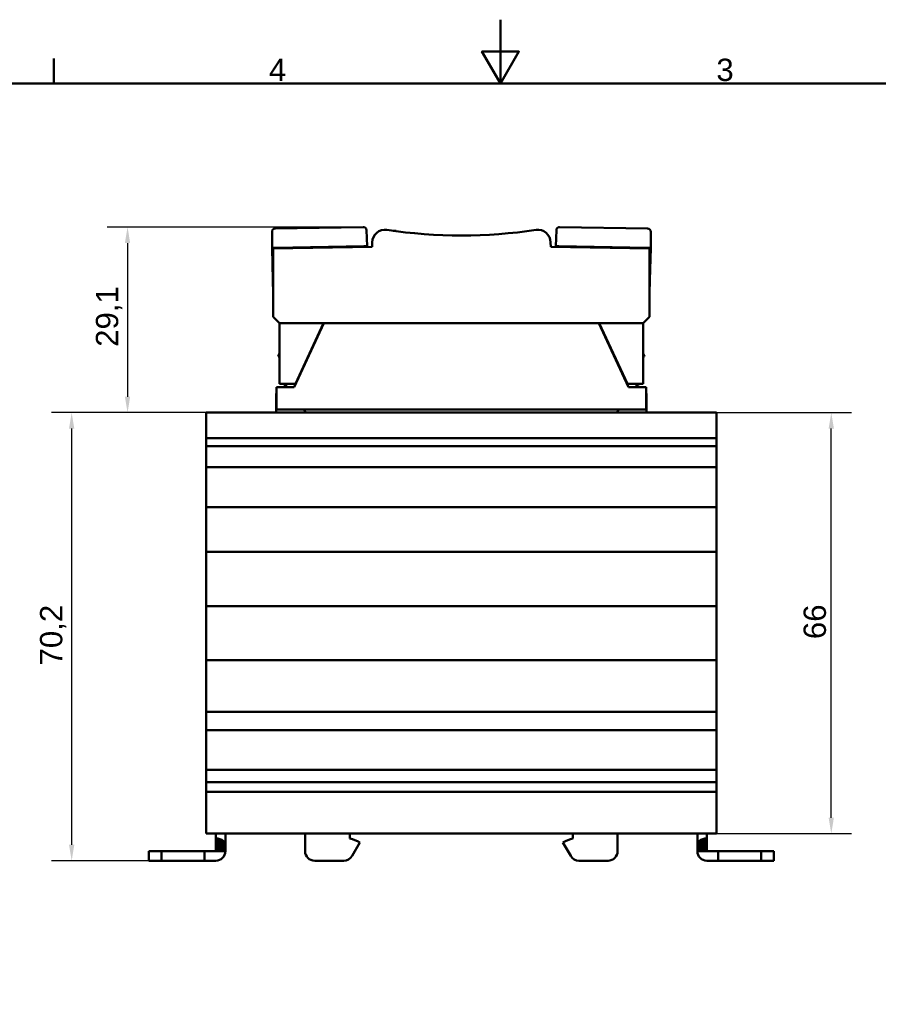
# Model space of a CAD drawing. Header units: millimetres. Extents: x 0 to 420, y 0 to 297.
# Tile 10 of 15: x 135 to 269, y 143 to 297. Entities that reach past the tile are written whole.
import ezdxf

# ---------------------------------------------------------------- set-up
doc = ezdxf.new("R2010")
doc.units = ezdxf.units.MM
for name, color, linetype, lineweight in [('Arêtes visibles(celduc)', 7, 'Continuous', 50), ('Cadre_0', 7, 'Continuous', 50), ('Cadre_2', 7, 'Continuous', 50), ('Cotes(celduc)', 7, 'Continuous', 25)]:
    doc.layers.add(name, color=color, linetype=linetype, lineweight=lineweight)
doc.styles.add('Cadre_1', font='arial.ttf')
doc.styles.add('Courant-CELDUC', font='arial.ttf')
doc.dimstyles.new('Celduc', dxfattribs={"dimtxt": 3.5, "dimasz": 2.5, "dimexe": 3.175, "dimexo": 0, "dimgap": 0.762, "dimtad": 1, "dimrnd": 1e-08, "dimtxsty": 'Courant-CELDUC', "dimcen": 0.09, "dimdle": 10, "dimclrd": 7, "dimclre": 7, "dimclrt": 7, "dimazin": 2, "dimtfac": 0.714286, "dimtdec": 3, "dimtmove": 0, "dimatfit": 3, "dimfxl": 1, "dimtolj": 1, "dimlwd": 25, "dimlwe": 25, "dimarcsym": 0})

# ---------------------------------------------------------------- blocks, each defined once
blk = doc.blocks.new('Cadres Cadre par défaut')
at = {"layer": 'Cadre_0'}
blk.add_line((140, 287), (140, 290.9), dxfattribs=at)
at = {"layer": 'Cadre_0', "flags": 128}
for points in [[(210, 297), (210, 287), (207.11, 292), (212.89, 292), (210, 287)], [(10, 10), (10, 287), (410, 287), (410, 10), (10, 10)]]:
    blk.add_lwpolyline(points, dxfattribs=at)
at = {"layer": 'Cadre_2', "char_height": 3.5, "attachment_point": 7, "style": 'Cadre_1'}
for s, insert in [('4', (173.71, 287.4)), ('3', (243.86, 287.34))]:
    blk.add_mtext(s, dxfattribs=dict(at, insert=insert))
blk = doc.blocks.new('*D6')
at = {"layer": 'Cotes(celduc)', "color": 7, "linetype": 'Continuous', "lineweight": 25, "transparency": 16777216}
for p, q in [((188.49, 264.49), (148.36, 264.49)), ((151.54, 261.99), (151.54, 237.9)), ((163.88, 235.4), (148.36, 235.4))]:
    blk.add_line(p, q, dxfattribs=at)
at = {"layer": 'Cotes(celduc)', "color": 7, "linetype": 'Continuous', "transparency": 16777216}
for points in [[(151.12, 261.99), (151.95, 261.99), (151.54, 264.49)], [(151.12, 237.9), (151.95, 237.9), (151.54, 235.4)]]:
    blk.add_solid(points, dxfattribs=at)
at = {"layer": 'Defpoints', "color": 0, "linetype": 'Continuous', "transparency": 16777216}
for p in [(188.49, 264.49), (151.54, 235.4), (163.88, 235.4)]:
    blk.add_point(p, dxfattribs=at)
at = {"layer": 'Cotes(celduc)', "color": 7, "linetype": 'Continuous', "lineweight": 25, "transparency": 16777216, "insert": (146.57, 245.71), "char_height": 3.5, "attachment_point": 1, "rotation": 90, "style": 'Courant-CELDUC'}
blk.add_mtext('\\A1;29,1', dxfattribs=at)
blk = doc.blocks.new('*D7')
at = {"layer": 'Cotes(celduc)', "color": 7, "linetype": 'Continuous', "lineweight": 25, "transparency": 16777216}
for p, q in [((243.88, 235.4), (265.05, 235.4)), ((261.88, 171.9), (261.88, 232.9)), ((243.88, 169.4), (265.05, 169.4))]:
    blk.add_line(p, q, dxfattribs=at)
at = {"layer": 'Cotes(celduc)', "color": 7, "linetype": 'Continuous', "transparency": 16777216}
for points in [[(261.46, 232.9), (262.29, 232.9), (261.88, 235.4)], [(261.46, 171.9), (262.29, 171.9), (261.88, 169.4)]]:
    blk.add_solid(points, dxfattribs=at)
at = {"layer": 'Defpoints', "color": 0, "linetype": 'Continuous', "transparency": 16777216}
for p in [(243.88, 235.4), (261.88, 235.4), (243.88, 169.4)]:
    blk.add_point(p, dxfattribs=at)
at = {"layer": 'Cotes(celduc)', "color": 7, "linetype": 'Continuous', "lineweight": 25, "transparency": 16777216, "insert": (257.54, 199.89), "char_height": 3.5, "attachment_point": 1, "rotation": 90, "style": 'Courant-CELDUC'}
blk.add_mtext('\\A1;66', dxfattribs=at)
blk = doc.blocks.new('*D11')
at = {"layer": 'Cotes(celduc)', "color": 7, "linetype": 'Continuous', "lineweight": 25, "transparency": 16777216}
for p, q in [((163.88, 235.4), (139.6, 235.4)), ((142.78, 167.65), (142.78, 232.9)), ((156.88, 165.15), (139.6, 165.15))]:
    blk.add_line(p, q, dxfattribs=at)
at = {"layer": 'Cotes(celduc)', "color": 7, "linetype": 'Continuous', "transparency": 16777216}
for points in [[(142.36, 232.9), (143.19, 232.9), (142.78, 235.4)], [(142.36, 167.65), (143.19, 167.65), (142.78, 165.15)]]:
    blk.add_solid(points, dxfattribs=at)
at = {"layer": 'Defpoints', "color": 0, "linetype": 'Continuous', "transparency": 16777216}
for p in [(142.78, 235.4), (163.88, 235.4), (156.88, 165.15)]:
    blk.add_point(p, dxfattribs=at)
at = {"layer": 'Cotes(celduc)', "color": 7, "linetype": 'Continuous', "lineweight": 25, "transparency": 16777216, "insert": (137.81, 195.76), "char_height": 3.5, "attachment_point": 1, "rotation": 90, "style": 'Courant-CELDUC'}
blk.add_mtext('\\A1;70,2', dxfattribs=at)

msp = doc.modelspace()

# ---------------------------------------------------------------- linework, layer by layer
at = {"layer": 'Arêtes visibles(celduc)'}
for p, q in [((188.492, 264.494), (174.682, 264.253)), ((189.088, 261.504), (189.001, 264.012)), ((218.77, 264.012), (218.682, 261.504)), ((233.089, 264.253), (219.278, 264.494)), ((174.19, 263.753), (174.19, 261.244)), ((193.672, 263.831), (193.672, 263.897)), ((233.58, 261.244), (233.58, 263.753)), ((174.69, 261.253), (174.19, 261.244)), ((174.19, 261.244), (174.324, 256.146)), ((189.885, 261.402), (174.385, 261.131)), ((174.385, 261.131), (174.385, 250.402)), ((174.69, 261.253), (188.588, 261.496)), ((175.49, 261.267), (175.491, 261.15)), ((176.29, 261.281), (176.29, 261.164)), ((187.788, 261.482), (187.792, 261.365)), ((189.088, 261.504), (188.588, 261.496)), ((189.092, 261.388), (189.088, 261.504)), ((189.897, 262.092), (189.885, 261.402)), ((217.885, 261.402), (217.873, 262.092)), ((233.385, 261.131), (217.885, 261.402)), ((218.682, 261.504), (218.678, 261.388)), ((219.182, 261.496), (218.682, 261.504)), ((219.182, 261.496), (233.08, 261.253)), ((219.978, 261.365), (219.982, 261.482)), ((231.48, 261.281), (231.48, 261.164)), ((232.28, 261.267), (232.279, 261.15)), ((233.58, 261.244), (233.08, 261.253)), ((233.385, 250.402), (233.385, 261.131)), ((233.58, 261.244), (233.446, 256.146)), ((174.324, 256.146), (174.385, 256.147)), ((174.376, 254.146), (174.324, 256.146)), ((233.385, 256.147), (233.446, 256.146)), ((233.446, 256.146), (233.394, 254.146)), ((174.385, 254.147), (174.376, 254.146)), ((233.394, 254.146), (233.385, 254.147)), ((175.385, 249.402), (174.385, 250.402)), ((233.385, 250.402), (232.385, 249.402)), ((182.285, 249.402), (175.385, 249.402)), ((175.385, 249.402), (175.385, 239.902)), ((182.327, 249.402), (177.664, 239.402)), ((177.855, 239.902), (182.285, 249.402)), ((225.485, 249.402), (182.285, 249.402)), ((230.091, 239.402), (225.427, 249.402)), ((232.385, 249.402), (225.485, 249.402)), ((225.485, 249.402), (229.915, 239.902)), ((232.385, 249.402), (232.385, 239.902)), ((175.177, 244.202), (175.385, 244.721)), ((175.385, 244.202), (175.177, 244.202)), ((232.577, 244.202), (232.385, 244.682)), ((232.385, 244.202), (232.577, 244.202)), ((174.877, 235.902), (174.908, 239.402)), ((177.664, 239.402), (174.908, 239.402)), ((175.385, 239.902), (177.855, 239.902)), ((176.095, 239.902), (176.077, 239.706)), ((176.077, 239.706), (176.397, 239.706)), ((176.397, 239.402), (176.397, 239.902)), ((176.397, 239.402), (176.402, 239.902)), ((229.915, 239.902), (232.385, 239.902)), ((232.847, 239.402), (230.091, 239.402)), ((231.353, 239.902), (231.358, 239.402)), ((231.358, 239.402), (231.358, 239.902)), ((231.358, 239.706), (231.677, 239.706)), ((231.66, 239.902), (231.677, 239.706)), ((232.877, 235.902), (232.847, 239.402)), ((174.847, 238.402), (174.899, 238.402)), ((174.847, 238.402), (174.847, 236.832)), ((232.856, 238.402), (232.907, 238.402)), ((232.907, 238.402), (232.907, 236.832)), ((174.847, 236.832), (174.847, 235.402)), ((174.847, 236.832), (174.886, 236.832)), ((232.869, 236.832), (232.907, 236.832)), ((232.907, 235.402), (232.907, 236.832)), ((243.877, 235.402), (163.877, 235.402)), ((163.877, 235.255), (163.877, 235.402)), ((163.877, 234.902), (163.877, 235.255)), ((163.877, 234.902), (163.877, 231.902)), ((232.877, 235.902), (174.877, 235.902)), ((179.247, 235.902), (179.459, 235.402)), ((228.508, 235.902), (228.295, 235.402)), ((243.877, 235.255), (243.877, 235.402)), ((243.877, 234.902), (243.877, 235.255)), ((243.877, 234.902), (243.877, 231.902)), ((163.877, 231.548), (163.877, 231.902)), ((163.877, 231.402), (163.877, 231.548)), ((243.877, 231.548), (243.877, 231.902)), ((243.877, 231.402), (243.877, 231.548)), ((243.877, 231.402), (163.877, 231.402)), ((163.877, 230.152), (163.877, 231.402)), ((163.877, 230.134), (163.877, 230.152)), ((243.877, 230.152), (163.877, 230.152)), ((163.877, 230.006), (163.877, 230.134)), ((163.877, 230.006), (163.877, 227.672)), ((243.877, 230.152), (243.877, 231.402)), ((243.877, 230.134), (243.877, 230.152)), ((243.877, 230.006), (243.877, 230.134)), ((243.877, 230.006), (243.877, 227.672)), ((163.877, 227.575), (163.877, 227.672)), ((163.877, 227.46), (163.877, 227.575)), ((163.877, 227.46), (163.877, 227.366)), ((163.877, 226.927), (163.877, 227.366)), ((163.877, 226.866), (163.877, 226.927)), ((243.877, 227.575), (243.877, 227.672)), ((243.877, 227.46), (243.877, 227.575)), ((243.877, 227.46), (243.877, 227.366)), ((243.877, 226.927), (243.877, 227.366)), ((243.877, 226.866), (243.877, 226.927)), ((163.877, 226.866), (163.877, 221.392)), ((243.877, 226.866), (163.877, 226.866)), ((243.877, 226.866), (243.877, 221.392)), ((163.877, 221.286), (163.877, 221.392)), ((163.877, 221.154), (163.877, 221.286)), ((163.877, 221.154), (163.877, 221.071)), ((163.877, 220.633), (163.877, 221.071)), ((243.877, 221.286), (243.877, 221.392)), ((243.877, 221.154), (243.877, 221.286)), ((243.877, 221.154), (243.877, 221.071)), ((243.877, 220.633), (243.877, 221.071)), ((163.877, 220.571), (163.877, 220.633)), ((163.877, 220.571), (163.877, 214.392)), ((243.877, 220.571), (163.877, 220.571)), ((243.877, 220.571), (243.877, 220.633)), ((243.877, 220.571), (243.877, 214.392)), ((163.877, 214.286), (163.877, 214.392)), ((163.877, 214.154), (163.877, 214.286)), ((163.877, 214.154), (163.877, 214.071)), ((163.877, 213.633), (163.877, 214.071)), ((163.877, 213.571), (163.877, 213.633)), ((163.877, 213.571), (163.877, 205.892)), ((243.877, 213.571), (163.877, 213.571)), ((243.877, 214.286), (243.877, 214.392)), ((243.877, 214.154), (243.877, 214.286)), ((243.877, 214.154), (243.877, 214.071)), ((243.877, 213.633), (243.877, 214.071)), ((243.877, 213.571), (243.877, 213.633)), ((243.877, 213.571), (243.877, 205.892)), ((163.877, 205.786), (163.877, 205.892)), ((163.877, 205.654), (163.877, 205.786)), ((163.877, 205.654), (163.877, 205.571)), ((163.877, 205.133), (163.877, 205.571)), ((243.877, 205.786), (243.877, 205.892)), ((243.877, 205.654), (243.877, 205.786)), ((243.877, 205.654), (243.877, 205.571)), ((243.877, 205.133), (243.877, 205.571)), ((163.877, 205.071), (163.877, 205.133)), ((163.877, 205.071), (163.877, 197.392)), ((243.877, 205.071), (163.877, 205.071)), ((243.877, 205.071), (243.877, 205.133)), ((243.877, 205.071), (243.877, 197.392)), ((163.877, 197.286), (163.877, 197.392)), ((163.877, 197.154), (163.877, 197.286)), ((163.877, 197.154), (163.877, 197.071)), ((163.877, 196.633), (163.877, 197.071)), ((163.877, 196.571), (163.877, 196.633)), ((163.877, 196.571), (163.877, 189.39)), ((243.877, 196.571), (163.877, 196.571)), ((243.877, 197.286), (243.877, 197.392)), ((243.877, 197.154), (243.877, 197.286)), ((243.877, 197.154), (243.877, 197.071)), ((243.877, 196.633), (243.877, 197.071)), ((243.877, 196.571), (243.877, 196.633)), ((243.877, 196.571), (243.877, 189.39)), ((163.877, 189.281), (163.877, 189.39)), ((163.877, 189.137), (163.877, 189.281)), ((163.877, 189.137), (163.877, 188.984)), ((163.877, 188.557), (163.877, 188.984)), ((163.877, 188.484), (163.877, 188.557)), ((163.877, 188.484), (163.877, 186.498)), ((243.877, 188.484), (163.877, 188.484)), ((243.877, 189.281), (243.877, 189.39)), ((243.877, 189.137), (243.877, 189.281)), ((243.877, 189.137), (243.877, 188.984)), ((243.877, 188.557), (243.877, 188.984)), ((243.877, 188.484), (243.877, 188.557)), ((243.877, 188.484), (243.877, 186.498)), ((163.877, 185.815), (163.877, 186.498)), ((163.877, 185.602), (163.877, 185.815)), ((163.877, 185.602), (163.877, 179.902)), ((243.877, 185.602), (163.877, 185.602)), ((243.877, 185.815), (243.877, 186.498)), ((243.877, 185.602), (243.877, 185.815)), ((243.877, 185.602), (243.877, 179.902)), ((163.877, 179.548), (163.877, 179.902)), ((163.877, 179.402), (163.877, 179.548)), ((243.877, 179.402), (163.877, 179.402)), ((163.877, 179.097), (163.877, 179.402)), ((163.877, 178.634), (163.877, 179.097)), ((243.877, 179.548), (243.877, 179.902)), ((243.877, 179.402), (243.877, 179.548)), ((243.877, 179.097), (243.877, 179.402)), ((243.877, 178.634), (243.877, 179.097)), ((163.877, 178.634), (163.877, 177.548)), ((163.877, 177.481), (163.877, 177.548)), ((243.877, 178.634), (243.877, 177.548)), ((243.877, 177.481), (243.877, 177.548)), ((163.877, 176.063), (163.877, 177.481)), ((163.877, 177.481), (163.877, 177.481)), ((243.877, 177.481), (163.877, 177.481)), ((163.877, 175.971), (163.877, 176.063)), ((163.877, 175.954), (163.877, 175.971)), ((243.877, 175.971), (163.877, 175.971)), ((243.877, 176.063), (243.877, 177.481)), ((243.877, 177.481), (243.877, 177.481)), ((243.877, 175.971), (243.877, 176.063)), ((243.877, 175.954), (243.877, 175.971)), ((163.877, 175.954), (163.877, 175.643)), ((163.877, 175.465), (163.877, 175.643)), ((163.877, 175.16), (163.877, 175.465)), ((163.877, 175.16), (163.877, 169.902)), ((243.877, 175.954), (243.877, 175.643)), ((243.877, 175.465), (243.877, 175.643)), ((243.877, 175.16), (243.877, 175.465)), ((243.877, 175.16), (243.877, 169.902)), ((163.877, 169.548), (163.877, 169.902)), ((243.877, 169.548), (243.877, 169.902)), ((163.877, 169.402), (163.877, 169.548)), ((243.877, 169.402), (163.877, 169.402)), ((165.377, 169.402), (165.377, 168.652)), ((165.543, 168.652), (165.377, 168.652)), ((165.543, 168.652), (165.377, 166.652)), ((165.377, 168.652), (165.377, 166.652)), ((165.708, 168.631), (165.377, 166.652)), ((165.87, 168.597), (165.377, 166.652)), ((166.029, 168.55), (165.377, 166.652)), ((166.184, 168.489), (165.377, 166.652)), ((166.333, 168.416), (165.377, 166.652)), ((166.475, 168.332), (165.377, 166.652)), ((165.708, 168.631), (165.543, 168.645)), ((165.87, 168.597), (165.707, 168.624)), ((166.029, 168.55), (165.868, 168.59)), ((166.184, 168.489), (166.027, 168.543)), ((166.333, 168.416), (166.181, 168.483)), ((166.475, 168.332), (166.329, 168.41)), ((166.61, 168.235), (166.471, 168.326)), ((166.877, 167.975), (166.877, 169.402)), ((179.377, 169.402), (179.377, 166.652)), ((186.377, 168.659), (186.377, 169.402)), ((221.377, 168.659), (221.377, 169.402)), ((228.377, 169.402), (228.377, 166.652)), ((240.877, 167.975), (240.877, 169.402)), ((241.145, 168.235), (241.284, 168.326)), ((241.28, 168.332), (241.426, 168.41)), ((241.28, 168.332), (242.377, 166.652)), ((241.422, 168.416), (241.574, 168.483)), ((241.422, 168.416), (242.377, 166.652)), ((241.571, 168.489), (241.728, 168.543)), ((241.571, 168.489), (242.377, 166.652)), ((241.726, 168.55), (241.886, 168.59)), ((241.726, 168.55), (242.377, 166.652)), ((241.885, 168.597), (242.048, 168.624)), ((241.885, 168.597), (242.377, 166.652)), ((242.047, 168.631), (242.212, 168.645)), ((242.047, 168.631), (242.377, 166.652)), ((242.212, 168.652), (242.377, 168.652)), ((242.212, 168.652), (242.377, 166.652)), ((242.377, 169.402), (242.377, 168.652)), ((242.377, 168.652), (242.377, 166.652)), ((243.877, 169.402), (243.877, 169.548)), ((166.61, 168.235), (165.377, 166.652)), ((166.737, 168.128), (165.377, 166.652)), ((166.854, 168.011), (165.377, 166.652)), ((166.877, 167.819), (165.377, 166.652)), ((166.877, 167.632), (165.377, 166.652)), ((166.877, 167.463), (165.377, 166.652)), ((166.877, 167.309), (165.377, 166.652)), ((166.877, 167.166), (165.377, 166.652)), ((166.877, 167.031), (165.377, 166.652)), ((166.877, 166.902), (165.377, 166.652)), ((166.877, 166.776), (165.377, 166.652)), ((166.737, 168.128), (166.606, 168.23)), ((166.854, 168.011), (166.732, 168.123)), ((166.877, 167.975), (166.849, 168.006)), ((166.877, 167.819), (166.877, 167.975)), ((166.877, 167.632), (166.877, 167.819)), ((166.877, 167.463), (166.877, 167.632)), ((166.877, 167.309), (166.877, 167.463)), ((166.877, 167.166), (166.877, 167.309)), ((166.877, 167.031), (166.877, 167.166)), ((166.877, 166.902), (166.877, 167.031)), ((166.877, 166.776), (166.877, 166.902)), ((166.877, 166.652), (166.877, 166.776)), ((186.736, 165.902), (187.951, 168.006)), ((219.804, 168.006), (221.019, 165.902)), ((240.877, 167.975), (240.906, 168.006)), ((240.877, 167.819), (240.877, 167.975)), ((240.877, 167.632), (240.877, 167.819)), ((240.877, 167.819), (242.377, 166.652)), ((240.877, 167.463), (240.877, 167.632)), ((240.877, 167.632), (242.377, 166.652)), ((240.877, 167.309), (240.877, 167.463)), ((240.877, 167.463), (242.377, 166.652)), ((240.877, 167.309), (242.377, 166.652)), ((240.877, 167.166), (240.877, 167.309)), ((240.877, 167.166), (242.377, 166.652)), ((240.877, 167.031), (240.877, 167.166)), ((240.877, 167.031), (242.377, 166.652)), ((240.877, 166.902), (240.877, 167.031)), ((240.877, 166.902), (242.377, 166.652)), ((240.877, 166.776), (240.877, 166.902)), ((240.877, 166.776), (242.377, 166.652)), ((240.877, 166.652), (240.877, 166.776)), ((240.901, 168.011), (241.023, 168.123)), ((240.901, 168.011), (242.377, 166.652)), ((241.018, 168.128), (241.149, 168.23)), ((241.018, 168.128), (242.377, 166.652)), ((241.145, 168.235), (242.377, 166.652)), ((154.877, 166.652), (154.877, 165.152)), ((154.877, 166.652), (156.877, 166.652)), ((163.627, 166.652), (156.877, 166.652)), ((156.877, 166.652), (156.877, 165.152)), ((165.377, 166.652), (163.627, 166.652)), ((163.627, 166.652), (163.627, 165.152)), ((166.877, 166.652), (165.377, 166.652)), ((240.877, 166.652), (242.377, 166.652)), ((242.377, 166.652), (244.127, 166.652)), ((244.127, 166.652), (250.877, 166.652)), ((244.127, 166.652), (244.127, 165.152)), ((252.877, 166.652), (250.877, 166.652)), ((250.877, 166.652), (250.877, 165.152)), ((252.877, 166.652), (252.877, 165.152)), ((154.877, 165.152), (156.877, 165.152)), ((156.877, 165.152), (163.627, 165.152)), ((163.627, 165.152), (165.377, 165.152)), ((180.877, 165.152), (185.437, 165.152)), ((226.877, 165.152), (222.318, 165.152)), ((244.127, 165.152), (242.377, 165.152)), ((250.877, 165.152), (244.127, 165.152)), ((252.877, 165.152), (250.877, 165.152))]:
    msp.add_line(p, q, dxfattribs=at)
for centre, radius, start, end in [((174.69, 263.753), 0.5, 91, 180), ((188.501, 263.994), 0.5, 2, 91), ((191.897, 262.057), 2, 81.59333, 179), ((203.885, 343.176), 80, 261.59333, 278.40667), ((215.873, 262.057), 2, 1, 98.40667), ((219.27, 263.994), 0.5, 89, 178), ((233.08, 263.753), 0.5, 0, 89), ((184.695, 162.38), 6.5, 59.9431, 75), ((223.06, 162.38), 6.5, 105, 120.0569), ((165.377, 166.652), 1.5, 270, 0), ((180.877, 166.652), 1.5, 180, 270), ((185.437, 166.652), 1.5, 270, 330), ((222.318, 166.652), 1.5, 210, 270), ((226.877, 166.652), 1.5, 270, 0), ((242.377, 166.652), 1.5, 180, 270)]:
    msp.add_arc(centre, radius, start, end, dxfattribs=at)
msp.add_ellipse((192.497, 263.885), major_axis=(1.175, 0.011), ratio=0.0002086, start_param=6.2831718, end_param=7.2078427, dxfattribs=at)

# ---------------------------------------------------------------- block references
msp.add_blockref('Cadres Cadre par défaut', (0, 0))

# ---------------------------------------------------------------- dimensions: what is measured, and where the dimension line sits
at = {"layer": 'Cotes(celduc)', "color": 7, "linetype": 'Continuous', "lineweight": 25}
for base, p1, p2, angle, override, picture, middle in [((151.535, 235.402), (188.492, 264.494), (163.877, 235.402), 90, {"dimgap": 0.762, "dimdec": 1, "dimtol": 0, "dimlim": 0, "dimtp": 0, "dimtm": 0, "dimtdec": 3, "dimtofl": 0, "dimatfit": 1}, '*D6', (151.535, 249.948)), ((142.777079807, 235.401519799), (156.877433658, 165.151519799), (163.877433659, 235.401519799), 270, {"dimgap": 0.762, "dimdec": 1, "dimtol": 0, "dimlim": 0, "dimtp": 0, "dimtm": 0, "dimtdec": 3, "dimtofl": 0, "dimatfit": 1}, '*D11', (142.777079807, 200.276519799)), ((261.877, 235.402), (243.877, 169.402), (243.877, 235.402), 90, {"dimgap": 0.762, "dimdec": 2, "dimtol": 0, "dimlim": 0, "dimtp": 0, "dimtm": 0, "dimtdec": 3, "dimtofl": 0, "dimatfit": 1}, '*D7', (261.877, 202.402))]:
    dim = msp.add_linear_dim(base=base, p1=p1, p2=p2, angle=angle, dimstyle='Celduc', override=override, dxfattribs=at)
    dim.commit()
    dim.dimension.update_dxf_attribs({"geometry": picture, "text_midpoint": middle, "dimtype": 160})

doc.saveas('drawing.dxf')
